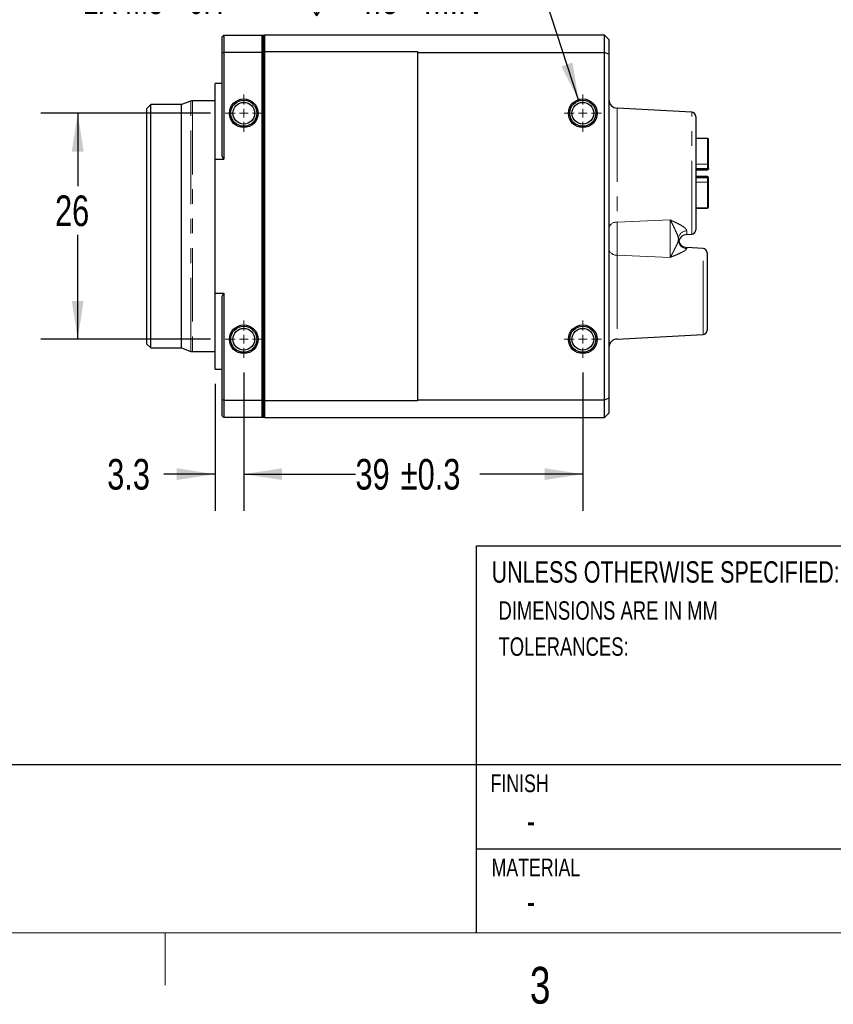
# Model space of a CAD drawing. Header units: millimetres. Extents: x 6 to 366, y 5 to 281.
# Tile 2 of 9: x 170 to 263, y 5 to 119. Entities that reach past the tile are written whole.
import ezdxf

# ---------------------------------------------------------------- set-up
doc = ezdxf.new("R2010")
doc.units = ezdxf.units.MM
doc.header["$LTSCALE"] = 1.333333
doc.linetypes.add('PHANTOM', pattern=[12.7, 6.35, -1.27, 1.27, -1.27, 1.27, -1.27])
doc.layers.add('DIMENSIONS', color=8, linetype='Continuous')
doc.layers.add('FORMAT', color=7, linetype='Continuous')
doc.styles.add('SLDTEXTSTYLE0', font='TXT', dxfattribs={"width": 0.75})
doc.styles.add('SLDTEXTSTYLE3', font='TXT', dxfattribs={"width": 0.675})
doc.dimstyles.new('SLDDIMSTYLE2', dxfattribs={"dimtxt": 3.527778, "dimasz": 4.402667, "dimexe": 0, "dimexo": 0.0625, "dimgap": 0.881944, "dimtad": 0, "dimtih": 1, "dimtoh": 1, "dimdec": 1, "dimrnd": 1e-09, "dimzin": 12, "dimdsep": 46, "dimtxsty": 'SLDTEXTSTYLE0', "dimsah": 1, "dimcen": 0.09, "dimadec": 0, "dimazin": 3, "dimtfac": 1, "dimtdec": 1, "dimtmove": 0, "dimatfit": 0, "dimfxl": 0, "dimfrac": 2, "dimtolj": 1, "dimtzin": 12, "dimarcsym": 0})
doc.dimstyles.new('SLDDIMSTYLE4', dxfattribs={"dimtxt": 3.527778, "dimasz": 4.402667, "dimexe": 0, "dimexo": 0.0625, "dimgap": 0.881944, "dimtad": 0, "dimtih": 1, "dimtoh": 1, "dimdec": 0, "dimrnd": 1e-09, "dimzin": 12, "dimdsep": 46, "dimtxsty": 'SLDTEXTSTYLE0', "dimsah": 1, "dimcen": 0.09, "dimadec": 0, "dimazin": 3, "dimtfac": 1, "dimtdec": 0, "dimtofl": 0, "dimtmove": 0, "dimatfit": 3, "dimfxl": 0, "dimfrac": 2, "dimtolj": 1, "dimtzin": 12, "dimarcsym": 0})
doc.dimstyles.new('SLDDIMSTYLE5', dxfattribs={"dimtxt": 3.527778, "dimasz": 4.402667, "dimexe": 0, "dimexo": 0.0625, "dimgap": 0.881944, "dimtad": 0, "dimtih": 1, "dimtoh": 1, "dimdec": 6, "dimrnd": 1e-09, "dimzin": 12, "dimdsep": 46, "dimtxsty": 'SLDTEXTSTYLE0', "dimsah": 1, "dimcen": 0, "dimadec": 0, "dimazin": 3, "dimtfac": 1, "dimtofl": 0, "dimtmove": 0, "dimatfit": 3, "dimfxl": 0, "dimfrac": 2, "dimtolj": 1, "dimtzin": 12, "dimarcsym": 0})
doc.dimstyles.new('SLDDIMSTYLE6', dxfattribs={"dimtxt": 3.527778, "dimasz": 4.402667, "dimexe": 0, "dimexo": 0.0625, "dimgap": 0.881944, "dimtad": 0, "dimtih": 1, "dimtoh": 1, "dimdec": 0, "dimrnd": 1e-09, "dimzin": 12, "dimdsep": 46, "dimtxsty": 'SLDTEXTSTYLE0', "dimsah": 1, "dimcen": 0.09, "dimadec": 0, "dimazin": 3, "dimtol": 1, "dimtp": 0.3, "dimtm": 0.3, "dimtfac": 1, "dimtdec": 1, "dimtofl": 0, "dimtmove": 0, "dimatfit": 3, "dimfxl": 0, "dimfrac": 2, "dimtolj": 1, "dimarcsym": 0})

# ---------------------------------------------------------------- blocks, each defined once
blk = doc.blocks.new('SW_NOTE_0_1')
at = {"layer": 'FORMAT', "color": 0, "attachment_point": 1, "style": 'SLDTEXTSTYLE0'}
for s, insert, char_height in [('UNLESS OTHERWISE SPECIFIED:', (0, 3.18), 2.4694), ('DIMENSIONS ARE IN MM', (0.79, -1.43), 2.1167), ('TOLERANCES:', (0.79, -5.58), 2.1167)]:
    blk.add_mtext(s, dxfattribs=dict(at, insert=insert, char_height=char_height))
blk = doc.blocks.new('_D_7')
at = {"layer": 'DIMENSIONS', "color": 8}
for p, q in [((195.29, 78.05), (195.29, 62.14)), ((191.99, 76.78), (191.99, 62.14)), ((191.99, 66.37), (186.09, 66.37)), ((195.29, 66.37), (203.76, 66.37))]:
    blk.add_line(p, q, dxfattribs=at)
for points in [[(191.99, 66.37), (187.59, 67.05), (187.59, 65.7)], [(195.29, 66.37), (199.7, 65.7), (199.7, 67.05)]]:
    blk.add_solid(points, dxfattribs=at)
at = {"layer": 'DIMENSIONS', "color": 8, "insert": (179.58, 68.12), "char_height": 3.528, "attachment_point": 1, "style": 'SLDTEXTSTYLE0'}
blk.add_mtext('3.3', dxfattribs=at)
blk = doc.blocks.new('_D_8')
at = {"layer": 'DIMENSIONS', "color": 8}
for p, q in [((195.29, 78.05), (195.29, 62.14)), ((234.29, 78.05), (234.29, 62.14)), ((195.29, 66.37), (208.14, 66.37)), ((234.29, 66.37), (222.45, 66.37))]:
    blk.add_line(p, q, dxfattribs=at)
for points in [[(195.29, 66.37), (199.7, 65.7), (199.7, 67.05)], [(234.29, 66.37), (229.89, 67.05), (229.89, 65.7)]]:
    blk.add_solid(points, dxfattribs=at)
at = {"layer": 'DIMENSIONS', "color": 8, "char_height": 3.528, "attachment_point": 1, "style": 'SLDTEXTSTYLE0'}
for s, insert in [('39', (208.14, 68.12)), ('±0.3', (213.35, 68.12))]:
    blk.add_mtext(s, dxfattribs=dict(at, insert=insert))
blk = doc.blocks.new('_D_9')
at = {"layer": 'DIMENSIONS', "color": 8}
for p, q in [((191.45, 107.89), (171.96, 107.89)), ((176.19, 107.89), (176.19, 99.5)), ((176.19, 81.89), (176.19, 93.89)), ((191.45, 81.89), (171.96, 81.89))]:
    blk.add_line(p, q, dxfattribs=at)
for points in [[(176.19, 107.89), (175.51, 103.49), (176.87, 103.49)], [(176.19, 81.89), (176.87, 86.3), (175.51, 86.3)]]:
    blk.add_solid(points, dxfattribs=at)
at = {"layer": 'DIMENSIONS', "color": 8, "insert": (173.58, 98.44), "char_height": 3.528, "attachment_point": 1, "style": 'SLDTEXTSTYLE0'}
blk.add_mtext('26', dxfattribs=at)
blk = doc.blocks.new('SW_SYMBOL_HOLE_DEPTH')
at = {"layer": 'DIMENSIONS', "color": 0}
for p, q in [((0, 1167), (1067, 1167)), ((533, 1167), (533, 100)), ((133, 740), (533, 100)), ((933, 740), (533, 100))]:
    blk.add_line(p, q, dxfattribs=at)
blk = doc.blocks.new('_D_10')
at = {"layer": 'DIMENSIONS'}
for p, q in [((230, 121.09), (224.87, 121.09)), ((233.83, 109.32), (230, 121.09))]:
    blk.add_line(p, q, dxfattribs=at)
blk.add_solid([(233.83, 109.32), (233.11, 113.72), (231.82, 113.3)], dxfattribs=at)
at = {"layer": 'DIMENSIONS', "xscale": 0.003379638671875, "yscale": 0.003379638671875, "zscale": 0.003379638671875}
blk.add_blockref('SW_SYMBOL_HOLE_DEPTH', (201.84, 118.78), dxfattribs=at)
at = {"layer": 'DIMENSIONS', "char_height": 3.528, "attachment_point": 1}
for s, insert, style in [('2X M3 - 6H', (176.85, 122.84), 'SLDTEXTSTYLE3'), ('4.5', (208.2, 122.84), 'SLDTEXTSTYLE0'), ('MIN', (216.02, 122.84), 'SLDTEXTSTYLE0')]:
    blk.add_mtext(s, dxfattribs=dict(at, insert=insert, style=style))
blk = doc.blocks.new('SW_CENTERMARKSYMBOL_2')
at = {"color": 0, "linetype": 'Continuous', "lineweight": 18}
for p, q in [((0, 1), (0, 2.15)), ((-1, 0), (-2.15, 0)), ((0, 0), (-0.5, 0)), ((0, 0), (0, 0.5)), ((0, 0), (0, -0.5)), ((0, 0), (0.5, 0)), ((1, 0), (2.15, 0)), ((0, -1), (0, -2.15))]:
    blk.add_line(p, q, dxfattribs=at)
blk = doc.blocks.new('SW_CENTERMARKSYMBOL_3')
at = {"color": 0, "linetype": 'Continuous', "lineweight": 18}
for p, q in [((0, 1), (0, 2.15)), ((-1, 0), (-2.15, 0)), ((0, 0), (-0.5, 0)), ((0, 0), (0, 0.5)), ((0, 0), (0, -0.5)), ((0, 0), (0.5, 0)), ((1, 0), (2.15, 0)), ((0, -1), (0, -2.15))]:
    blk.add_line(p, q, dxfattribs=at)
blk = doc.blocks.new('SW_CENTERMARKSYMBOL_4')
at = {"color": 0, "linetype": 'Continuous', "lineweight": 18}
for p, q in [((0, 1), (0, 2.15)), ((-1, 0), (-2.15, 0)), ((0, 0), (-0.5, 0)), ((0, 0), (0, 0.5)), ((0, 0), (0, -0.5)), ((0, 0), (0.5, 0)), ((1, 0), (2.15, 0)), ((0, -1), (0, -2.15))]:
    blk.add_line(p, q, dxfattribs=at)
blk = doc.blocks.new('SW_CENTERMARKSYMBOL_5')
at = {"color": 0, "linetype": 'Continuous', "lineweight": 18}
for p, q in [((0, 1), (0, 2.15)), ((-1, 0), (-2.15, 0)), ((0, 0), (-0.5, 0)), ((0, 0), (0, 0.5)), ((0, 0), (0, -0.5)), ((0, 0), (0.5, 0)), ((1, 0), (2.15, 0)), ((0, -1), (0, -2.15))]:
    blk.add_line(p, q, dxfattribs=at)

msp = doc.modelspace()

# ---------------------------------------------------------------- linework, layer by layer
at = {"color": 7, "linetype": 'Continuous', "lineweight": 25}
for p, q in [((192.9925547, 116.8936935), (192.7925547, 116.6936935)), ((192.7925547, 114.8108508), (192.7925547, 116.6936935)), ((192.9925547, 116.8936935), (192.9925547, 114.8936935)), ((192.9925547, 116.8936935), (197.3925547, 116.8936935)), ((197.3925547, 114.8936935), (197.3925547, 116.8936935)), ((197.4925547, 116.7936935), (197.3925547, 116.8936935)), ((197.3984046, 116.8936935), (197.6925547, 116.8936935)), ((197.5925547, 116.7936935), (197.4925547, 116.7936935)), ((197.4925547, 116.7936935), (197.4925547, 114.8522721)), ((197.4925547, 116.6936935), (197.5925547, 116.6936935)), ((197.5925547, 116.7936935), (197.6925547, 116.8936935)), ((197.5925547, 114.9522721), (197.5925547, 116.7936935)), ((197.6925547, 116.8936935), (197.6925547, 114.9936935)), ((236.7925547, 116.8936935), (197.6925547, 116.8936935)), ((236.7925547, 114.8936935), (236.7925547, 116.8936935)), ((237.2925547, 116.3936935), (236.7925547, 116.8936935)), ((237.2925547, 116.3936935), (237.2925547, 114.6865867)), ((192.9925547, 114.8936935), (192.7925547, 114.8108508)), ((192.7925547, 102.9739549), (192.7925547, 114.8108508)), ((192.9925547, 114.8936935), (192.9925547, 102.6093027)), ((197.3925547, 114.8936935), (192.9925547, 114.8936935)), ((197.3925547, 74.8936935), (197.3925547, 114.8936935)), ((197.4925547, 114.8522721), (197.3925547, 114.8936935)), ((197.4925547, 114.8522721), (197.4925547, 74.9351148)), ((197.5925547, 114.6936935), (197.4925547, 114.6936935)), ((197.5925547, 114.9522721), (197.6925547, 114.9936935)), ((197.5925547, 74.8351148), (197.5925547, 114.9522721)), ((197.6925547, 114.9936935), (215.2925547, 114.9936935)), ((197.6925547, 114.9936935), (197.6925547, 74.7936935)), ((215.2925547, 114.9936935), (215.2925547, 114.8936935)), ((215.2925547, 114.8936935), (215.2925547, 74.8936935)), ((215.2925547, 114.8936935), (236.7925547, 114.8936935)), ((236.7925547, 74.8936935), (236.7925547, 114.8936935)), ((237.2925547, 114.6865867), (236.7925547, 114.8936935)), ((237.2925547, 114.6865867), (237.2925547, 75.1008003)), ((192.7925547, 111.3186935), (191.9925547, 111.3186935)), ((191.9925547, 102.6093027), (191.9925547, 111.3186935)), ((184.5875547, 108.8936935), (184.1125547, 108.4186935)), ((188.1248768, 108.8936935), (184.5875547, 108.8936935)), ((184.5875547, 80.8936935), (184.5875547, 108.8936935)), ((189.2097081, 109.2885398), (188.1248768, 108.8936935)), ((188.1248768, 80.8936935), (188.1248768, 108.8936935)), ((191.9925547, 109.3186935), (189.3807182, 109.3186935)), ((184.1125547, 108.4186935), (184.1125547, 81.3686935)), ((246.8187227, 108.018526), (238.2402188, 108.4681063)), ((247.2925547, 107.5192112), (247.2925547, 94.4681758)), ((248.6425547, 105.0020172), (247.2925547, 105.0020172)), ((191.9925547, 87.1780843), (191.9925547, 102.6093027)), ((191.9925547, 102.6093027), (192.9925547, 102.6093027)), ((247.2925547, 101.5186935), (248.6425547, 101.5186935)), ((247.2925547, 101.3736935), (248.6425547, 101.3736935)), ((248.6425547, 100.6136935), (247.2925547, 100.6136935)), ((248.6425547, 100.4686935), (247.2925547, 100.4686935)), ((248.7425547, 100.3686935), (248.7425547, 100.4651985)), ((248.7425547, 100.0226696), (248.7425547, 100.0686935)), ((247.2925547, 96.9853698), (248.6425547, 96.9853698)), ((245.2925547, 93.4245652), (245.2925547, 93.2937256)), ((245.3102484, 93.2528125), (245.293476, 93.3381787)), ((246.2402188, 93.9385429), (246.8187227, 93.968861)), ((248.1187227, 92.3503958), (246.2402188, 92.4488441)), ((248.5925547, 91.8510811), (248.5925547, 82.9363059)), ((191.9925547, 87.1780843), (192.9925547, 87.1780843)), ((191.9925547, 78.4686935), (191.9925547, 87.1780843)), ((192.7925547, 74.9765362), (192.7925547, 86.813432)), ((192.9925547, 87.1780843), (192.9925547, 74.8936935)), ((238.2402188, 81.9192806), (248.1187227, 82.4369911)), ((184.1125547, 81.3686935), (184.5875547, 80.8936935)), ((184.5875547, 80.8936935), (188.1248768, 80.8936935)), ((188.1248768, 80.8936935), (189.2097081, 80.4988472)), ((189.3807182, 80.4686935), (191.9925547, 80.4686935)), ((191.9925547, 78.4686935), (192.7925547, 78.4686935)), ((192.7925547, 73.0936935), (192.7925547, 74.9765362)), ((192.7925547, 74.9765362), (192.9925547, 74.8936935)), ((192.9925547, 74.8936935), (192.9925547, 72.8936935)), ((192.9925547, 74.8936935), (197.3925547, 74.8936935)), ((197.4925547, 74.9351148), (197.3925547, 74.8936935)), ((197.3925547, 72.8936935), (197.3925547, 74.8936935)), ((197.4925547, 75.0936935), (197.5925547, 75.0936935)), ((197.4925547, 74.9351148), (197.4925547, 72.9936935)), ((197.5925547, 72.9936935), (197.5925547, 74.8351148)), ((197.5925547, 74.8351148), (197.6925547, 74.7936935)), ((197.6925547, 74.7936935), (197.6925547, 72.8936935)), ((215.2925547, 74.7936935), (197.6925547, 74.7936935)), ((215.2925547, 74.8936935), (215.2925547, 74.7936935)), ((236.7925547, 74.8936935), (215.2925547, 74.8936935)), ((237.2925547, 75.1008003), (236.7925547, 74.8936935)), ((236.7925547, 72.8936935), (236.7925547, 74.8936935)), ((237.2925547, 75.1008003), (237.2925547, 73.3936935)), ((192.7925547, 73.0936935), (192.9925547, 72.8936935)), ((197.3925547, 72.8936935), (192.9925547, 72.8936935)), ((197.4925547, 72.9936935), (197.3925547, 72.8936935)), ((197.6925547, 72.8936935), (197.3987288, 72.8936935)), ((197.5925547, 73.0936935), (197.4925547, 73.0936935)), ((197.4925547, 72.9936935), (197.5925547, 72.9936935)), ((197.5925547, 72.9936935), (197.6925547, 72.8936935)), ((197.6925547, 72.8936935), (236.7925547, 72.8936935)), ((236.7925547, 72.8936935), (237.2925547, 73.3936935))]:
    msp.add_line(p, q, dxfattribs=at)
at = {"color": 8, "linetype": 'PHANTOM', "lineweight": 18}
for p, q in [((189.2097081, 80.4988472), (189.2097081, 109.2885398)), ((189.3807182, 109.3186935), (189.3807182, 80.4686935)), ((238.2402188, 108.4681063), (238.2402188, 95.3754434)), ((246.8187227, 93.968861), (246.8187227, 108.018526)), ((248.6425547, 104.9894882), (247.2925547, 104.9894882)), ((248.6425547, 104.9894882), (248.6425547, 105.0020172)), ((248.6425547, 102.0180223), (248.6425547, 104.9894882)), ((247.2925547, 102.0180223), (248.6425547, 102.0180223)), ((248.6425547, 101.5186935), (248.6425547, 102.0180223)), ((248.6425547, 101.5186935), (248.6425547, 101.3736935)), ((248.6425547, 99.9693646), (247.2925547, 99.9693646)), ((248.6425547, 100.6136935), (248.6425547, 100.4686935)), ((248.6425547, 99.9693646), (248.6425547, 100.4686935)), ((248.6425547, 96.9978988), (248.6425547, 99.9693646)), ((247.2925547, 96.9978988), (248.6425547, 96.9978988)), ((248.6425547, 96.9853698), (248.6425547, 96.9978988)), ((244.3448907, 95.6159251), (238.2402188, 95.3754434)), ((238.2402188, 95.3754434), (238.2402188, 91.5565437)), ((244.3448907, 91.3132609), (244.3448907, 95.6159251)), ((246.2402188, 94.3631002), (246.2402188, 93.9385429)), ((246.2402188, 92.4488441), (246.2402188, 92.3204583)), ((248.1187227, 82.4369911), (248.1187227, 92.3503958)), ((238.2402188, 91.5565437), (238.2402188, 81.9192806)), ((244.3448907, 91.3132609), (238.2402188, 91.5565437))]:
    msp.add_line(p, q, dxfattribs=at)
at = {"color": 7, "linetype": 'Continuous', "lineweight": 25}
for centre, radius in [((195.2925547, 107.8936935), 1.65), ((195.2925547, 107.8936935), 1.5), ((195.2925547, 107.8936935), 1.25), ((234.2925547, 107.8936935), 1.65), ((234.2925547, 107.8936935), 1.5), ((234.2925547, 107.8936935), 1.25), ((195.2925547, 81.8936935), 1.65), ((195.2925547, 81.8936935), 1.5), ((195.2925547, 81.8936935), 1.25), ((234.2925547, 81.8936935), 1.65), ((234.2925547, 81.8936935), 1.5), ((234.2925547, 81.8936935), 1.25)]:
    msp.add_circle(centre, radius, dxfattribs=at)
for centre, radius, start, end in [((189.3807182, 108.8186935), 0.5, 90, 110), ((238.2925547, 109.4667358), 1, 180, 267), ((246.7925547, 107.5192112), 0.5, 0, 87), ((248.6425547, 104.9020172), 0.1, 0, 90), ((178.4925547, 94.8936935), 16.425, 28.017933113, 29.468760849), ((248.6425547, 101.6186935), 0.1, 270, 0), ((248.6425547, 101.4736935), 0.1, 270, 0), ((248.6425547, 100.5136935), 0.1, 0, 90), ((248.6425547, 100.3686935), 0.1, 360, 90), ((248.6425547, 97.0853698), 0.1, 270, 0), ((246.7925547, 94.4681758), 0.5, 273, 0), ((246.2925547, 93.4474736), 1, 191.218333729, 267), ((246.2925547, 92.9399133), 1, 93, 165.29868613), ((248.0925547, 91.8510811), 0.5, 0, 87), ((178.4925547, 94.8936935), 16.425, 330.531239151, 331.982066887), ((248.0925547, 82.9363059), 0.5, 273, 0), ((238.2925547, 80.9206511), 1, 93, 180), ((189.3807182, 80.9686935), 0.5, 250, 270)]:
    msp.add_arc(centre, radius, start, end, dxfattribs=at)
at = {"color": 8, "linetype": 'PHANTOM', "lineweight": 18}
for centre, radius, start, end in [((248.6440963, 104.891029), 0.0984713, 0.92602718, 90.897019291), ((248.6660131, 101.8987225), 0.1215843, 50.984169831, 101.124372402), ((248.6660131, 100.0886645), 0.1215843, 258.875627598, 309.015830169), ((248.6440963, 97.096358), 0.0984713, 269.102980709, 359.07397282), ((238.1702479, 94.4902579), 0.8879467, 85.480364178, 171.284351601), ((246.2597336, 93.3956871), 0.9676099, 91.155626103, 178.289768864), ((246.2784546, 93.305689), 0.9859724, 180.695224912, 267.777523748), ((238.1739701, 92.4448755), 0.8907987, 188.323539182, 274.265024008)]:
    msp.add_arc(centre, radius, start, end, dxfattribs=at)
at = {"color": 7, "linetype": 'Continuous', "lineweight": 25}
for points, knots in [([(248.7425547, 101.9931901), (248.7425547, 102.1620122), (248.7425547, 102.4997442), (248.7425547, 102.9813849), (248.7425547, 103.4352394), (248.7425547, 103.8482694), (248.7425547, 104.2098464), (248.7425547, 104.506173), (248.7425547, 104.7423492), (248.7425547, 104.8425214), (248.7425547, 104.8926204)], [0, 0, 0, 0, 0.1226991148, 0.2454620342, 0.372669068, 0.4999994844, 0.6272064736, 0.7545368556, 0.8772365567, 1, 1, 1, 1]), ([(248.7425547, 101.6186935), (248.7425547, 101.6201723), (248.7425547, 101.6231479), (248.7425547, 101.6470024), (248.7425547, 101.6836277), (248.7425547, 101.7328324), (248.7425547, 101.7916181), (248.7425547, 101.8568357), (248.7425547, 101.9257557), (248.7425547, 101.9706243), (248.7425547, 101.9931901)], [0, 0, 0, 0, 0.1242314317, 0.2499608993, 0.3735176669, 0.4999622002, 0.6235154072, 0.749959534, 0.8742469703, 1, 1, 1, 1]), ([(248.7425547, 101.539084), (248.7425547, 101.5287146), (248.7425547, 101.4795373), (248.7425547, 101.476271), (248.7425547, 101.4736935)], [0, 0, 0, 0, 0.2108569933, 1, 1, 1, 1]), ([(248.7425547, 101.539084), (248.7425547, 101.5287146), (248.7425547, 101.4795373), (248.7425547, 101.476271), (248.7425547, 101.4736935)], [0, 0, 0, 0, 0.2108569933, 1, 1, 1, 1]), ([(248.7425547, 99.9941968), (248.7425547, 100.0164926), (248.7425547, 100.0613529), (248.7425547, 100.1297786), (248.7425547, 100.1952721), (248.7425547, 100.2537224), (248.7425547, 100.3034171), (248.7425547, 100.3399883), (248.7425547, 100.3644655), (248.7425547, 100.3672786), (248.7425547, 100.3686935)], [0, 0, 0, 0, 0.1242314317, 0.2499608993, 0.3735176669, 0.4999622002, 0.6235154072, 0.749959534, 0.8742469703, 1, 1, 1, 1]), ([(248.7425547, 97.0947665), (248.7425547, 97.1448544), (248.7425547, 97.2450562), (248.7425547, 97.4810728), (248.7425547, 97.7774321), (248.7425547, 98.1388673), (248.7425547, 98.5520049), (248.7425547, 99.005773), (248.7425547, 99.4875349), (248.7425547, 99.8252803), (248.7425547, 99.9941968)], [0, 0, 0, 0, 0.1226991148, 0.2454620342, 0.372669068, 0.4999994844, 0.6272064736, 0.7545368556, 0.8772365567, 1, 1, 1, 1])]:
    msp.add_open_spline(points, degree=3, knots=knots, dxfattribs=at)
at = {"color": 8, "linetype": 'PHANTOM', "lineweight": 18}
for points, knots in [([(244.3448907, 95.6159251), (244.3472588, 95.6148269), (244.458053, 95.5634471), (244.7321622, 95.438026), (245.1553967, 95.2403739), (245.5627942, 95.0274936), (245.8847498, 94.8233168), (246.0933368, 94.6487767), (246.21683, 94.4925079), (246.2324268, 94.4062122), (246.2402188, 94.3631002)], [0, 0, 0, 0, 0.0026598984, 0.124443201, 0.3089896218, 0.4932124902, 0.6380195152, 0.7824354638, 0.8913081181, 1, 1, 1, 1]), ([(245.2925547, 93.4245652), (245.2755245, 93.5346735), (245.2448748, 93.732838), (245.1040619, 94.0687493), (244.9395695, 94.4400977), (244.7368059, 94.8686237), (244.53146, 95.28056), (244.4010965, 95.518741), (244.3460779, 95.6138723), (244.3448907, 95.6159251)], [0, 0, 0, 0, 0.1664318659, 0.2995313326, 0.4336665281, 0.6406168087, 0.8482832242, 0.9967261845, 1, 1, 1, 1]), ([(245.2925547, 93.2937256), (245.2767547, 93.2127189), (245.2485698, 93.0682149), (245.1209342, 92.7938875), (244.9588666, 92.462108), (244.7526513, 92.0514609), (244.5357842, 91.6408868), (244.4013911, 91.4065657), (244.3460839, 91.3152314), (244.3448907, 91.3132609)], [0, 0, 0, 0, 0.1557920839, 0.2779100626, 0.4003528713, 0.6228675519, 0.8451081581, 0.9966584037, 1, 1, 1, 1]), ([(246.2402188, 92.3204583), (246.2214328, 92.2740202), (246.1993528, 92.2194396), (246.0678012, 92.1113262), (245.9140428, 92.0101625), (245.6042264, 91.8465714), (245.1886766, 91.6604597), (244.7438433, 91.478023), (244.4586896, 91.3609943), (244.3473224, 91.3142809), (244.3448907, 91.3132609)], [0, 0, 0, 0, 0.17367016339, 0.20412213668, 0.33835425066, 0.47297141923, 0.67250223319, 0.87252105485, 0.99721648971, 1, 1, 1, 1])]:
    msp.add_open_spline(points, degree=3, knots=knots, dxfattribs=at)
at = {"layer": 'FORMAT'}
for p, q in [((222.0692754, 13.6), (222.0692754, 58.1103317)), ((222.0692754, 58.1103317), (358.9333333, 58.1103317)), ((13.6, 32.9526576), (358.9333333, 32.9526576)), ((222.0692754, 23.2763288), (273.9822678, 23.2763288))]:
    msp.add_line(p, q, dxfattribs=at)
at = {"layer": 'FORMAT', "color": 7, "linetype": 'Continuous', "lineweight": 18}
for p, q in [((358.9333333, 13.6), (13.6, 13.6)), ((186.2666667, 7.5653333), (186.2666667, 13.6013333))]:
    msp.add_line(p, q, dxfattribs=at)

# ---------------------------------------------------------------- block references
at = {"color": 8, "linetype": 'Continuous', "lineweight": 0}
for name, p in [('SW_CENTERMARKSYMBOL_2', (195.2925547, 107.8936935)), ('SW_CENTERMARKSYMBOL_3', (234.2925547, 107.8936935)), ('SW_CENTERMARKSYMBOL_4', (195.2925547, 81.8936935)), ('SW_CENTERMARKSYMBOL_5', (234.2925547, 81.8936935))]:
    msp.add_blockref(name, p, dxfattribs=at)
at = {"layer": 'FORMAT'}
msp.add_blockref('SW_NOTE_0_1', (223.8012868, 53.171405), dxfattribs=at)

# ---------------------------------------------------------------- texts
at = {"layer": 'FORMAT', "style": 'SLDTEXTSTYLE0'}
for s, insert, char_height, attachment_point in [('FINISH', (223.6853193, 31.819749), 2.032, 1), ('-', (227.8693518, 27.8737944), 2.8222222, 1), ('MATERIAL', (223.8012868, 22.1473972), 2.032, 1), ('-', (227.8693518, 18.5883735), 2.8222222, 1), ('3', (229.390706, 9.6881644), 4.2333333, 2)]:
    msp.add_mtext(s, dxfattribs=dict(at, insert=insert, char_height=char_height, attachment_point=attachment_point))

# ---------------------------------------------------------------- dimensions: what is measured, and where the dimension line sits
at = {"layer": 'DIMENSIONS'}
dim = msp.add_diameter_dim_2p(p1=(234.7566418, 106.4672913), p2=(233.8284676, 109.3200956), text='2X M3 - 6H {\\fGDT;x} 4.5\\P', dimstyle='SLDDIMSTYLE5', override={"dimpost": '<>'}, dxfattribs=at)
dim.commit()
dim.dimension.update_dxf_attribs({"geometry": '_D_10', "text_midpoint": (200.8593178, 121.0947749), "dimtype": 163})
at = {"layer": 'DIMENSIONS', "color": 8}
dim = msp.add_linear_dim(base=(176.1894403, 81.8936935), p1=(193.1425547, 107.8936935), p2=(193.1425547, 81.8936935), angle=90, dimstyle='SLDDIMSTYLE4', dxfattribs=at)
dim.commit()
dim.dimension.update_dxf_attribs({"geometry": '_D_9', "text_midpoint": (176.1894403, 96.6931229), "dimtype": 160})
for base, p1, p2, dimstyle, picture, middle in [((195.2925547, 66.3747335), (191.9925547, 78.4686935), (195.2925547, 79.7436935), 'SLDDIMSTYLE2', '_D_7', (182.8347556, 66.3747335)), ((234.2925547, 66.3747335), (195.2925547, 79.7436935), (234.2925547, 79.7436935), 'SLDDIMSTYLE6', '_D_8', (215.2922014, 66.3747335))]:
    dim = msp.add_linear_dim(base=base, p1=p1, p2=p2, dimstyle=dimstyle, dxfattribs=at)
    dim.commit()
    dim.dimension.update_dxf_attribs({"geometry": picture, "text_midpoint": middle, "dimtype": 160})

doc.saveas('drawing.dxf')
